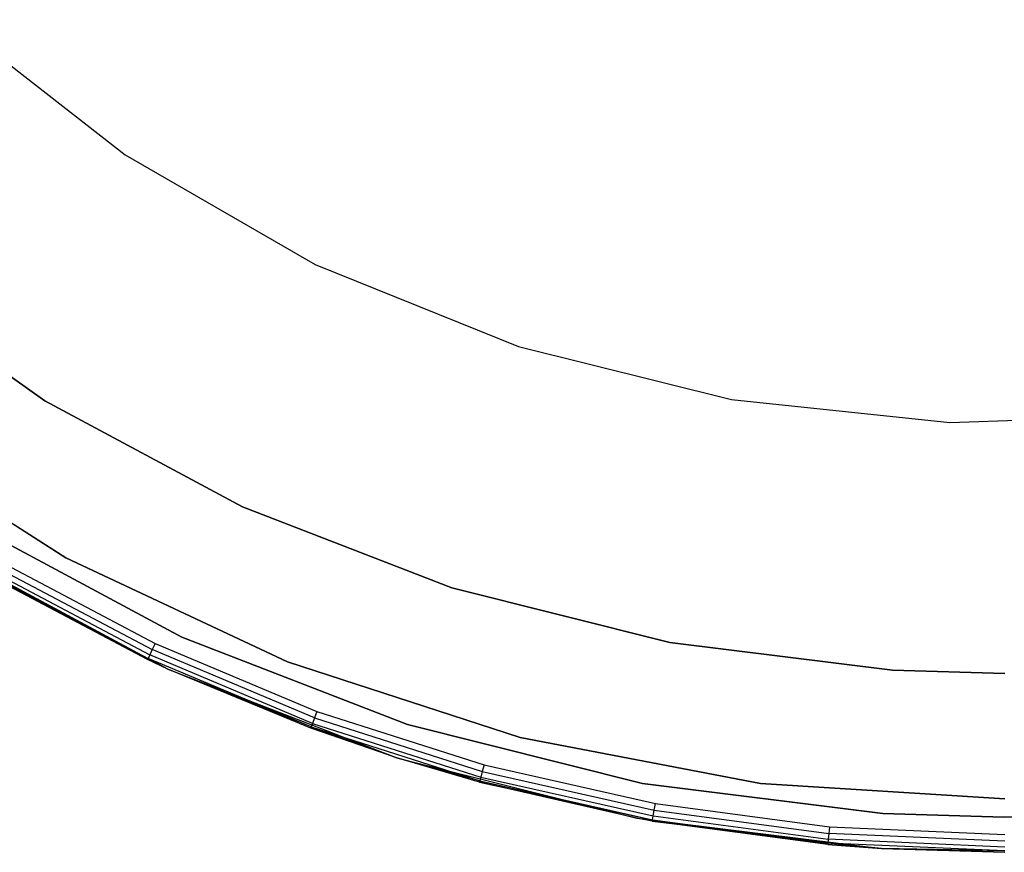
# Model space of a CAD drawing. Extents: x -3.7 to 7.5, y -5.6 to 5.6.
# Tile 2 of 15: x -0.9 to 1.9, y -5.6 to -3.3. Entities that reach past the tile are written whole.
import ezdxf

# ---------------------------------------------------------------- set-up
doc = ezdxf.new("R2010")
doc.units = 0
doc.header["$LTSCALE"] = 2.54
doc.layers.get('0').update_dxf_attribs({"color": 13, "linetype": 'CONTINUOUS'})

# ---------------------------------------------------------------- blocks, each defined once
blk = doc.blocks.new('Z_O_ENIE_LID_ROUND_LED_15W')
at = {"color": 0}
for p, q in [((2.7118, -3.2698, 2.138), (3.1956, -3.6478, 2.138)), ((2.7118, -3.2698, 0.038), (3.1956, -3.6478, 0.038)), ((2.7118, -3.2698, 2.138), (3.1956, -3.6478, 2.138)), ((2.7118, -3.2698, 0.038), (3.1956, -3.6478, 0.038)), ((3.1956, -3.6478, 2.138), (3.7272, -3.9547, 2.138)), ((3.1956, -3.6478, 0.038), (3.1956, -3.6478, 2.138)), ((3.1956, -3.6478, 0.038), (3.7272, -3.9547, 0.038)), ((3.1956, -3.6478, 2.138), (3.7272, -3.9547, 2.138)), ((3.1956, -3.6478, 0.038), (3.1956, -3.6478, 2.138)), ((3.1956, -3.6478, 0.038), (3.7272, -3.9547, 0.038)), ((3.7272, -3.9547, 2.138), (4.2963, -4.1846, 2.138)), ((3.7272, -3.9547, 0.038), (3.7272, -3.9547, 2.138)), ((3.7272, -3.9547, 0.038), (4.2963, -4.1846, 0.038)), ((3.7272, -3.9547, 2.138), (4.2963, -4.1846, 2.138)), ((3.7272, -3.9547, 0.038), (3.7272, -3.9547, 2.138)), ((3.7272, -3.9547, 0.038), (4.2963, -4.1846, 0.038)), ((2.9712, -4.3361, 3.6383), (2.4587, -3.9733, 3.6383)), ((2.4587, -3.9733, 2.5383), (2.9712, -4.3361, 2.5383)), ((2.9712, -4.3361, 3.6383), (2.4587, -3.9733, 3.6383)), ((2.4587, -3.9733, 2.5383), (2.9712, -4.3361, 2.5383)), ((4.2963, -4.1846, 2.138), (4.8919, -4.3332, 2.138)), ((4.2963, -4.1846, 0.038), (4.2963, -4.1846, 2.138)), ((4.2963, -4.1846, 0.038), (4.8919, -4.3332, 0.038)), ((4.2963, -4.1846, 2.138), (4.8919, -4.3332, 2.138)), ((4.2963, -4.1846, 0.038), (4.2963, -4.1846, 2.138)), ((4.2963, -4.1846, 0.038), (4.8919, -4.3332, 0.038)), ((3.5244, -4.6332, 3.6383), (2.9712, -4.3361, 3.6383)), ((2.9712, -4.3361, 3.6383), (2.9712, -4.3361, 2.5383)), ((2.9712, -4.3361, 2.5383), (3.5244, -4.6332, 2.5383)), ((2.9712, -4.3361, 3.6383), (2.9712, -4.3361, 2.5383)), ((3.5244, -4.6332, 3.6383), (2.9712, -4.3361, 3.6383)), ((2.9712, -4.3361, 2.5383), (3.5244, -4.6332, 2.5383)), ((4.8919, -4.3332, 2.138), (5.5024, -4.3973, 2.138)), ((4.8919, -4.3332, 0.038), (4.8919, -4.3332, 2.138)), ((4.8919, -4.3332, 0.038), (5.5024, -4.3973, 0.038)), ((4.8919, -4.3332, 2.138), (5.5024, -4.3973, 2.138)), ((4.8919, -4.3332, 0.038), (4.8919, -4.3332, 2.138)), ((4.8919, -4.3332, 0.038), (5.5024, -4.3973, 0.038)), ((5.5024, -4.3973, 2.138), (6.1159, -4.3759, 2.138)), ((5.5024, -4.3973, 0.038), (6.1159, -4.3759, 0.038)), ((5.5024, -4.3973, 2.138), (6.1159, -4.3759, 2.138)), ((5.5024, -4.3973, 0.038), (6.1159, -4.3759, 0.038)), ((5.5024, -4.3973, 0.038), (5.5024, -4.3973, 2.138)), ((5.5024, -4.3973, 0.038), (5.5024, -4.3973, 2.138)), ((3.0304, -4.7759, 0.238), (2.4526, -4.4091, 0.238)), ((2.4526, -4.4091, 2.138), (3.0304, -4.7759, 2.138)), ((3.0304, -4.7759, 2.338), (2.4526, -4.4091, 2.338)), ((2.4526, -4.4091, 3.838), (3.0304, -4.7759, 3.838)), ((2.4526, -4.4091, 3.838), (3.0304, -4.7759, 3.838)), ((3.0304, -4.7759, 0.238), (2.4526, -4.4091, 0.238)), ((3.0304, -4.7759, 2.338), (2.4526, -4.4091, 2.338)), ((2.4526, -4.4091, 2.138), (3.0304, -4.7759, 2.138)), ((4.1099, -4.86, 3.6383), (3.5244, -4.6332, 3.6383)), ((3.5244, -4.6332, 3.6383), (3.5244, -4.6332, 2.5383)), ((3.5244, -4.6332, 2.5383), (4.1099, -4.86, 2.5383)), ((3.5244, -4.6332, 3.6383), (3.5244, -4.6332, 2.5383)), ((4.1099, -4.86, 3.6383), (3.5244, -4.6332, 3.6383)), ((3.5244, -4.6332, 2.5383), (4.1099, -4.86, 2.5383)), ((2.708, -4.7612, 0.238), (3.3154, -5.0874, 0.238)), ((2.708, -4.7612, 0.238), (3.3154, -5.0874, 0.238)), ((2.8456, -4.7858, 3.838), (3.2796, -5.0155, 3.838)), ((2.8456, -4.7858, 3.838), (3.2796, -5.0155, 3.838)), ((3.6497, -5.0673, 0.238), (3.0304, -4.7759, 0.238)), ((3.0304, -4.7759, 0.238), (3.0304, -4.7759, 2.138)), ((3.0304, -4.7759, 2.138), (3.6497, -5.0673, 2.138)), ((3.0304, -4.7759, 0.238), (3.0304, -4.7759, 2.138)), ((3.6497, -5.0673, 2.338), (3.0304, -4.7759, 2.338)), ((3.0304, -4.7759, 2.338), (3.0304, -4.7759, 3.838)), ((3.0304, -4.7759, 3.838), (3.6497, -5.0673, 3.838)), ((3.0304, -4.7759, 2.338), (3.0304, -4.7759, 3.838)), ((3.0304, -4.7759, 3.838), (3.6497, -5.0673, 3.838)), ((3.6497, -5.0673, 0.238), (3.0304, -4.7759, 0.238)), ((3.6497, -5.0673, 2.338), (3.0304, -4.7759, 2.338)), ((3.0304, -4.7759, 2.138), (3.6497, -5.0673, 2.138)), ((2.8277, -4.8163, 3.8234), (3.2645, -5.0474, 3.8234)), ((2.8277, -4.8163, 3.8234), (3.2645, -5.0474, 3.8234)), ((2.8359, -4.8023, 3.8342), (3.2714, -5.0328, 3.8342)), ((2.8359, -4.8023, 3.8342), (3.2714, -5.0328, 3.8342)), ((3.3154, -5.0874, 0.238), (2.8203, -4.829, 3.788)), ((3.3154, -5.0874, 0.238), (2.8203, -4.829, 3.788)), ((3.2582, -5.0607, 3.788), (2.8203, -4.829, 3.788)), ((3.2582, -5.0607, 3.788), (2.8203, -4.829, 3.788)), ((2.8222, -4.8257, 3.8071), (3.2598, -5.0572, 3.8071)), ((2.8222, -4.8257, 3.8071), (3.2598, -5.0572, 3.8071)), ((4.7189, -5.0132, 3.6383), (4.1099, -4.86, 3.6383)), ((4.1099, -4.86, 3.6383), (4.1099, -4.86, 2.5383)), ((4.1099, -4.86, 2.5383), (4.7189, -5.0132, 2.5383)), ((4.1099, -4.86, 3.6383), (4.1099, -4.86, 2.5383)), ((4.7189, -5.0132, 3.6383), (4.1099, -4.86, 3.6383)), ((4.1099, -4.86, 2.5383), (4.7189, -5.0132, 2.5383)), ((3.2714, -5.0328, 3.8342), (3.2645, -5.0474, 3.8234)), ((3.2714, -5.0328, 3.8342), (3.2645, -5.0474, 3.8234)), ((3.2796, -5.0155, 3.838), (3.2714, -5.0328, 3.8342)), ((3.2796, -5.0155, 3.838), (3.2714, -5.0328, 3.8342)), ((3.7255, -5.2238, 3.8342), (3.2714, -5.0328, 3.8342)), ((3.7255, -5.2238, 3.8342), (3.2714, -5.0328, 3.8342)), ((3.2796, -5.0155, 3.838), (3.7322, -5.2059, 3.838)), ((3.2796, -5.0155, 3.838), (3.7322, -5.2059, 3.838)), ((5.342, -5.0903, 3.6383), (4.7189, -5.0132, 3.6383)), ((4.7189, -5.0132, 3.6383), (4.7189, -5.0132, 2.5383)), ((4.7189, -5.0132, 2.5383), (5.342, -5.0903, 2.5383)), ((4.7189, -5.0132, 3.6383), (4.7189, -5.0132, 2.5383)), ((5.342, -5.0903, 3.6383), (4.7189, -5.0132, 3.6383)), ((4.7189, -5.0132, 2.5383), (5.342, -5.0903, 2.5383)), ((3.2598, -5.0572, 3.8071), (3.2582, -5.0607, 3.788)), ((3.2598, -5.0572, 3.8071), (3.2582, -5.0607, 3.788)), ((3.3154, -5.0874, 0.238), (3.2582, -5.0607, 3.788)), ((3.3154, -5.0874, 3.788), (3.2582, -5.0607, 3.788)), ((3.3154, -5.0874, 0.238), (3.2582, -5.0607, 3.788)), ((3.3154, -5.0874, 3.788), (3.2582, -5.0607, 3.788)), ((3.2645, -5.0474, 3.8234), (3.2598, -5.0572, 3.8071)), ((3.2645, -5.0474, 3.8234), (3.2598, -5.0572, 3.8071)), ((3.3154, -5.0874, 3.788), (3.2598, -5.0572, 3.8071)), ((3.3154, -5.0874, 3.788), (3.2598, -5.0572, 3.8071)), ((3.7162, -5.2492, 3.8071), (3.2598, -5.0572, 3.8071)), ((3.7162, -5.2492, 3.8071), (3.2598, -5.0572, 3.8071)), ((3.7199, -5.2391, 3.8234), (3.2645, -5.0474, 3.8234)), ((3.7199, -5.2391, 3.8234), (3.2645, -5.0474, 3.8234)), ((3.7148, -5.2528, 3.788), (3.3154, -5.0874, 0.238)), ((3.3154, -5.0874, 0.238), (3.9583, -5.3365, 0.238)), ((3.7148, -5.2528, 3.788), (3.3154, -5.0874, 0.238)), ((3.7148, -5.2528, 3.788), (3.3154, -5.0874, 3.788)), ((3.3154, -5.0874, 3.788), (3.3154, -5.0874, 0.238)), ((3.3154, -5.0874, 3.788), (3.3154, -5.0874, 0.238)), ((3.3154, -5.0874, 0.238), (3.9583, -5.3365, 0.238)), ((3.7148, -5.2528, 3.788), (3.3154, -5.0874, 3.788)), ((3.7162, -5.2492, 3.8071), (3.3154, -5.0874, 3.788)), ((3.7162, -5.2492, 3.8071), (3.3154, -5.0874, 3.788)), ((4.3006, -5.2788, 0.238), (3.6497, -5.0673, 0.238)), ((3.6497, -5.0673, 0.238), (3.6497, -5.0673, 2.138)), ((3.6497, -5.0673, 2.138), (4.3006, -5.2788, 2.138)), ((3.6497, -5.0673, 0.238), (3.6497, -5.0673, 2.138)), ((4.3006, -5.2788, 2.338), (3.6497, -5.0673, 2.338)), ((3.6497, -5.0673, 2.338), (3.6497, -5.0673, 3.838)), ((3.6497, -5.0673, 3.838), (4.3006, -5.2788, 3.838)), ((3.6497, -5.0673, 2.338), (3.6497, -5.0673, 3.838)), ((3.6497, -5.0673, 3.838), (4.3006, -5.2788, 3.838)), ((4.3006, -5.2788, 0.238), (3.6497, -5.0673, 0.238)), ((4.3006, -5.2788, 2.338), (3.6497, -5.0673, 2.338)), ((3.6497, -5.0673, 2.138), (4.3006, -5.2788, 2.138)), ((5.656, -5.1, 3.6383), (5.342, -5.0903, 3.6383)), ((5.342, -5.0903, 3.6383), (5.342, -5.0903, 2.5383)), ((5.342, -5.0903, 2.5383), (5.656, -5.1, 2.5383)), ((5.342, -5.0903, 3.6383), (5.342, -5.0903, 2.5383)), ((5.656, -5.1, 3.6383), (5.342, -5.0903, 3.6383)), ((5.342, -5.0903, 2.5383), (5.656, -5.1, 2.5383)), ((3.7255, -5.2238, 3.8342), (3.7199, -5.2391, 3.8234)), ((3.7255, -5.2238, 3.8342), (3.7199, -5.2391, 3.8234)), ((3.7322, -5.2059, 3.838), (3.7255, -5.2238, 3.8342)), ((3.7322, -5.2059, 3.838), (3.7255, -5.2238, 3.8342)), ((3.7255, -5.2238, 3.8342), (4.1948, -5.374, 3.8342)), ((3.7255, -5.2238, 3.8342), (4.1948, -5.374, 3.8342)), ((3.7322, -5.2059, 3.838), (4.1998, -5.3556, 3.838)), ((3.7322, -5.2059, 3.838), (4.1998, -5.3556, 3.838)), ((3.7148, -5.2528, 3.788), (3.7162, -5.2492, 3.8071)), ((3.7148, -5.2528, 3.788), (3.7162, -5.2492, 3.8071)), ((3.9583, -5.3365, 0.238), (3.7148, -5.2528, 3.788)), ((3.9583, -5.3365, 3.788), (3.7148, -5.2528, 3.788)), ((3.9583, -5.3365, 0.238), (3.7148, -5.2528, 3.788)), ((3.9583, -5.3365, 3.788), (3.7148, -5.2528, 3.788)), ((3.7199, -5.2391, 3.8234), (3.7162, -5.2492, 3.8071)), ((3.7199, -5.2391, 3.8234), (3.7162, -5.2492, 3.8071)), ((3.7162, -5.2492, 3.8071), (4.1877, -5.4001, 3.8071)), ((3.7162, -5.2492, 3.8071), (4.1877, -5.4001, 3.8071)), ((3.7162, -5.2492, 3.8071), (3.9583, -5.3365, 3.788)), ((3.7162, -5.2492, 3.8071), (3.9583, -5.3365, 3.788)), ((3.7199, -5.2391, 3.8234), (4.1905, -5.3897, 3.8234)), ((3.7199, -5.2391, 3.8234), (4.1905, -5.3897, 3.8234)), ((4.9729, -5.407, 0.238), (4.3006, -5.2788, 0.238)), ((4.3006, -5.2788, 0.238), (4.3006, -5.2788, 2.138)), ((4.3006, -5.2788, 2.138), (4.9729, -5.407, 2.138)), ((4.3006, -5.2788, 0.238), (4.3006, -5.2788, 2.138)), ((4.9729, -5.407, 2.338), (4.3006, -5.2788, 2.338)), ((4.3006, -5.2788, 2.338), (4.3006, -5.2788, 3.838)), ((4.3006, -5.2788, 3.838), (4.9729, -5.407, 3.838)), ((4.3006, -5.2788, 2.338), (4.3006, -5.2788, 3.838)), ((4.3006, -5.2788, 3.838), (4.9729, -5.407, 3.838)), ((4.9729, -5.407, 0.238), (4.3006, -5.2788, 0.238)), ((4.9729, -5.407, 2.338), (4.3006, -5.2788, 2.338)), ((4.3006, -5.2788, 2.138), (4.9729, -5.407, 2.138)), ((4.1867, -5.4038, 3.788), (3.9583, -5.3365, 0.238)), ((3.9583, -5.3365, 0.238), (4.627, -5.5046, 0.238)), ((4.1867, -5.4038, 3.788), (3.9583, -5.3365, 0.238)), ((4.1867, -5.4038, 3.788), (3.9583, -5.3365, 3.788)), ((3.9583, -5.3365, 3.788), (3.9583, -5.3365, 0.238)), ((3.9583, -5.3365, 3.788), (3.9583, -5.3365, 0.238)), ((3.9583, -5.3365, 0.238), (4.627, -5.5046, 0.238)), ((4.1867, -5.4038, 3.788), (3.9583, -5.3365, 3.788)), ((4.1877, -5.4001, 3.8071), (3.9583, -5.3365, 3.788)), ((4.1877, -5.4001, 3.8071), (3.9583, -5.3365, 3.788)), ((4.1998, -5.3556, 3.838), (4.1948, -5.374, 3.8342)), ((4.1998, -5.3556, 3.838), (4.1948, -5.374, 3.8342)), ((4.1998, -5.3556, 3.838), (4.6788, -5.4633, 3.838)), ((4.1998, -5.3556, 3.838), (4.6788, -5.4633, 3.838)), ((4.1905, -5.3897, 3.8234), (4.1877, -5.4001, 3.8071)), ((4.1905, -5.3897, 3.8234), (4.1877, -5.4001, 3.8071)), ((4.1948, -5.374, 3.8342), (4.1905, -5.3897, 3.8234)), ((4.1948, -5.374, 3.8342), (4.1905, -5.3897, 3.8234)), ((4.1905, -5.3897, 3.8234), (4.6726, -5.4981, 3.8234)), ((4.1905, -5.3897, 3.8234), (4.6726, -5.4981, 3.8234)), ((4.1948, -5.374, 3.8342), (4.6755, -5.4821, 3.8342)), ((4.1948, -5.374, 3.8342), (4.6755, -5.4821, 3.8342)), ((4.1867, -5.4038, 3.788), (4.1877, -5.4001, 3.8071)), ((4.1867, -5.4038, 3.788), (4.1877, -5.4001, 3.8071)), ((4.627, -5.5046, 0.238), (4.1867, -5.4038, 3.788)), ((4.627, -5.5046, 3.788), (4.1867, -5.4038, 3.788)), ((4.627, -5.5046, 0.238), (4.1867, -5.4038, 3.788)), ((4.1867, -5.4038, 3.788), (4.6707, -5.5088, 3.8071)), ((4.1867, -5.4038, 3.788), (4.6707, -5.5088, 3.8071)), ((4.627, -5.5046, 3.788), (4.1867, -5.4038, 3.788)), ((4.1877, -5.4001, 3.8071), (4.6707, -5.5088, 3.8071)), ((4.1877, -5.4001, 3.8071), (4.6707, -5.5088, 3.8071)), ((5.656, -5.45, 0.238), (4.9729, -5.407, 0.238)), ((4.9729, -5.407, 0.238), (4.9729, -5.407, 2.138)), ((4.9729, -5.407, 2.138), (5.656, -5.45, 2.138)), ((4.9729, -5.407, 0.238), (4.9729, -5.407, 2.138)), ((5.656, -5.45, 2.338), (4.9729, -5.407, 2.338)), ((4.9729, -5.407, 2.338), (4.9729, -5.407, 3.838)), ((4.9729, -5.407, 3.838), (5.656, -5.45, 3.838)), ((4.9729, -5.407, 2.338), (4.9729, -5.407, 3.838)), ((4.9729, -5.407, 3.838), (5.656, -5.45, 3.838)), ((5.656, -5.45, 0.238), (4.9729, -5.407, 0.238)), ((5.656, -5.45, 2.338), (4.9729, -5.407, 2.338)), ((4.9729, -5.407, 2.138), (5.656, -5.45, 2.138)), ((4.6755, -5.4821, 3.8342), (4.6788, -5.4633, 3.838)), ((4.6755, -5.4821, 3.8342), (4.6788, -5.4633, 3.838)), ((4.6788, -5.4633, 3.838), (5.1655, -5.5283, 3.838)), ((4.6788, -5.4633, 3.838), (5.1655, -5.5283, 3.838)), ((4.67, -5.5125, 3.788), (4.627, -5.5046, 0.238)), ((4.627, -5.5046, 0.238), (5.3113, -5.5894, 0.238)), ((4.67, -5.5125, 3.788), (4.627, -5.5046, 0.238)), ((4.67, -5.5125, 3.788), (4.627, -5.5046, 3.788)), ((4.627, -5.5046, 3.788), (4.627, -5.5046, 0.238)), ((4.627, -5.5046, 3.788), (4.627, -5.5046, 0.238)), ((4.627, -5.5046, 0.238), (5.3113, -5.5894, 0.238)), ((4.627, -5.5046, 3.788), (4.6707, -5.5088, 3.8071)), ((4.627, -5.5046, 3.788), (4.6707, -5.5088, 3.8071)), ((4.67, -5.5125, 3.788), (4.627, -5.5046, 3.788)), ((4.6707, -5.5088, 3.8071), (4.6726, -5.4981, 3.8234)), ((4.6707, -5.5088, 3.8071), (4.6726, -5.4981, 3.8234)), ((4.6726, -5.4981, 3.8234), (4.6755, -5.4821, 3.8342)), ((4.6726, -5.4981, 3.8234), (4.6755, -5.4821, 3.8342)), ((4.6726, -5.4981, 3.8234), (5.1624, -5.5635, 3.8234)), ((4.6726, -5.4981, 3.8234), (5.1624, -5.5635, 3.8234)), ((4.6755, -5.4821, 3.8342), (5.1638, -5.5473, 3.8342)), ((4.6755, -5.4821, 3.8342), (5.1638, -5.5473, 3.8342)), ((4.6707, -5.5088, 3.8071), (4.67, -5.5125, 3.788)), ((4.6707, -5.5088, 3.8071), (4.67, -5.5125, 3.788)), ((5.1611, -5.5781, 3.788), (4.67, -5.5125, 3.788)), ((4.67, -5.5125, 3.788), (5.3113, -5.5894, 0.238)), ((4.67, -5.5125, 3.788), (5.3113, -5.5894, 0.238)), ((5.1611, -5.5781, 3.788), (4.67, -5.5125, 3.788)), ((4.6707, -5.5088, 3.8071), (5.1614, -5.5743, 3.8071)), ((4.6707, -5.5088, 3.8071), (5.1614, -5.5743, 3.8071)), ((5.1655, -5.5283, 3.838), (5.1638, -5.5473, 3.8342)), ((5.1655, -5.5283, 3.838), (5.1638, -5.5473, 3.8342)), ((5.1655, -5.5283, 3.838), (5.656, -5.55, 3.838)), ((5.1655, -5.5283, 3.838), (5.656, -5.55, 3.838)), ((5.1638, -5.5473, 3.8342), (5.1624, -5.5635, 3.8234)), ((5.1638, -5.5473, 3.8342), (5.1624, -5.5635, 3.8234)), ((5.656, -5.5691, 3.8342), (5.1638, -5.5473, 3.8342)), ((5.656, -5.5691, 3.8342), (5.1638, -5.5473, 3.8342)), ((5.1614, -5.5743, 3.8071), (5.1611, -5.5781, 3.788)), ((5.1614, -5.5743, 3.8071), (5.1611, -5.5781, 3.788)), ((5.3113, -5.5894, 3.788), (5.1611, -5.5781, 3.788)), ((5.1611, -5.5781, 3.788), (5.3113, -5.5894, 0.238)), ((5.1611, -5.5781, 3.788), (5.3113, -5.5894, 0.238)), ((5.3113, -5.5894, 3.788), (5.1611, -5.5781, 3.788)), ((5.1624, -5.5635, 3.8234), (5.1614, -5.5743, 3.8071)), ((5.1624, -5.5635, 3.8234), (5.1614, -5.5743, 3.8071)), ((5.3113, -5.5894, 3.788), (5.1614, -5.5743, 3.8071)), ((5.3113, -5.5894, 3.788), (5.1614, -5.5743, 3.8071)), ((5.656, -5.5962, 3.8071), (5.1614, -5.5743, 3.8071)), ((5.656, -5.5962, 3.8071), (5.1614, -5.5743, 3.8071)), ((5.656, -5.5854, 3.8234), (5.1624, -5.5635, 3.8234)), ((5.656, -5.5854, 3.8234), (5.1624, -5.5635, 3.8234)), ((5.3113, -5.5894, 0.238), (5.3113, -5.5894, 3.788)), ((5.3113, -5.5894, 0.238), (5.3113, -5.5894, 3.788)), ((5.3113, -5.5894, 0.238), (5.656, -5.6, 0.238)), ((5.656, -5.6, 3.788), (5.3113, -5.5894, 3.788)), ((5.3113, -5.5894, 0.238), (5.656, -5.6, 0.238)), ((5.656, -5.6, 3.788), (5.3113, -5.5894, 3.788)), ((5.656, -5.5962, 3.8071), (5.3113, -5.5894, 3.788)), ((5.656, -5.5962, 3.8071), (5.3113, -5.5894, 3.788))]:
    blk.add_line(p, q, dxfattribs=at)

msp = doc.modelspace()

# ---------------------------------------------------------------- linework, layer by layer
at = {"color": 0}
for p, q in [((-1.042, -4.6777, 2.2968), (-0.4454, -4.998, 2.2968)), ((-0.4454, -4.998, 3.7968), (-1.042, -4.6777, 3.7968)), ((-0.4454, -4.998, 3.7968), (-1.042, -4.6777, 3.7968)), ((-1.042, -4.6777, 2.2968), (-0.4454, -4.998, 2.2968)), ((-0.4454, -4.998, 2.2968), (0.186, -5.2426, 2.2968)), ((0.186, -5.2426, 3.7968), (-0.4454, -4.998, 3.7968)), ((0.186, -5.2426, 3.7968), (-0.4454, -4.998, 3.7968)), ((-0.4454, -4.998, 3.7968), (-0.4454, -4.998, 2.2968)), ((-0.4454, -4.998, 2.2968), (0.186, -5.2426, 2.2968)), ((-0.4454, -4.998, 3.7968), (-0.4454, -4.998, 2.2968)), ((0.186, -5.2426, 2.2968), (0.8427, -5.4078, 2.2968)), ((0.8427, -5.4078, 3.7968), (0.186, -5.2426, 3.7968)), ((0.8427, -5.4078, 3.7968), (0.186, -5.2426, 3.7968)), ((0.186, -5.2426, 3.7968), (0.186, -5.2426, 2.2968)), ((0.186, -5.2426, 2.2968), (0.8427, -5.4078, 2.2968)), ((0.186, -5.2426, 3.7968), (0.186, -5.2426, 2.2968)), ((0.8427, -5.4078, 2.2968), (1.5148, -5.491, 2.2968)), ((1.5148, -5.491, 3.7968), (0.8427, -5.4078, 3.7968)), ((0.8427, -5.4078, 3.7968), (0.8427, -5.4078, 2.2968)), ((1.5148, -5.491, 3.7968), (0.8427, -5.4078, 3.7968)), ((0.8427, -5.4078, 3.7968), (0.8427, -5.4078, 2.2968)), ((0.8427, -5.4078, 2.2968), (1.5148, -5.491, 2.2968)), ((1.5148, -5.491, 2.2968), (1.8534, -5.5015, 2.2968)), ((1.8534, -5.5015, 3.7968), (1.5148, -5.491, 3.7968)), ((1.8534, -5.5015, 3.7968), (1.5148, -5.491, 3.7968)), ((1.5148, -5.491, 3.7968), (1.5148, -5.491, 2.2968)), ((1.5148, -5.491, 2.2968), (1.8534, -5.5015, 2.2968)), ((1.5148, -5.491, 3.7968), (1.5148, -5.491, 2.2968)), ((1.8534, -5.5015, 2.2968), (2.192, -5.491, 2.2968)), ((2.192, -5.491, 3.7968), (1.8534, -5.5015, 3.7968)), ((1.8534, -5.5015, 2.2968), (2.192, -5.491, 2.2968)), ((2.192, -5.491, 3.7968), (1.8534, -5.5015, 3.7968)), ((1.8534, -5.5015, 3.7968), (1.8534, -5.5015, 2.2968)), ((1.8534, -5.5015, 3.7968), (1.8534, -5.5015, 2.2968))]:
    msp.add_line(p, q, dxfattribs=at)

# ---------------------------------------------------------------- block references
msp.add_blockref('Z_O_ENIE_LID_ROUND_LED_15W', (-3.8, 0), dxfattribs=at)

doc.saveas('drawing.dxf')
